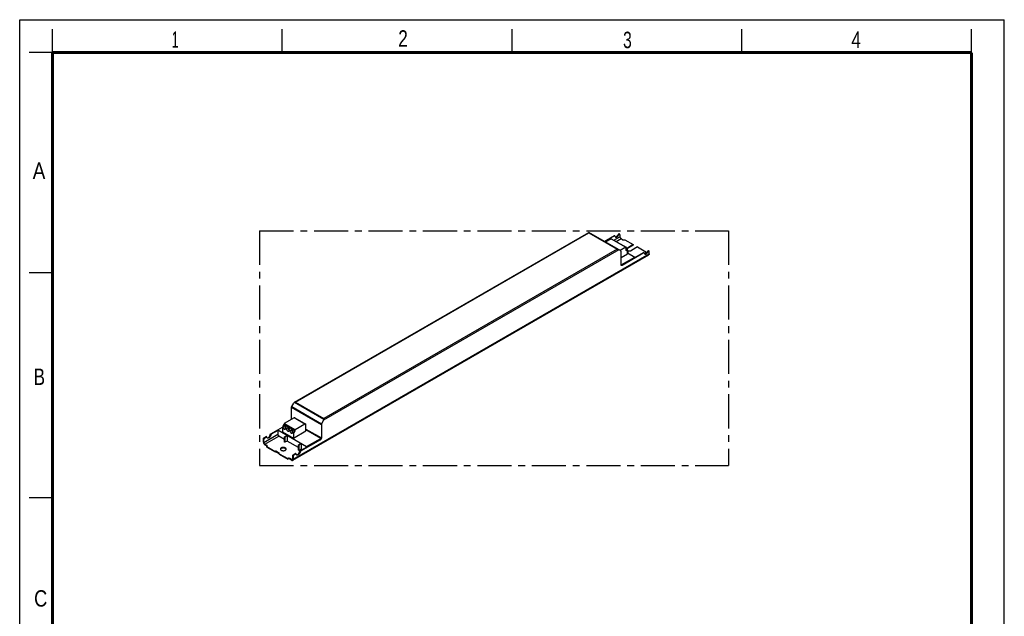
# Model space of a CAD drawing. Header units: millimetres. Extents: x 0 to 210, y 0 to 297.
# Tile 2 of 2: x 0 to 210, y 170 to 297. Entities that reach past the tile are written whole.
import ezdxf

# ---------------------------------------------------------------- set-up
doc = ezdxf.new("R2010")
doc.units = ezdxf.units.MM
doc.header["$LTSCALE"] = 19.36
doc.linetypes.add('CENTER', pattern=[0.6, 0.375, -0.075, 0.075, -0.075])
doc.layers.get('0').update_dxf_attribs({"linetype": 'CONTINUOUS'})
doc.layers.add('DEFAULT_1', color=7, linetype='CENTER')
doc.layers.add('Z_AXIS', color=7, linetype='CONTINUOUS')
doc.styles.add('TEXTSTYLE_2', font='txt', dxfattribs={"width": 0.75})

msp = doc.modelspace()

# ---------------------------------------------------------------- linework, layer by layer
at = {"color": 2, "linetype": 'Continuous'}
for p, q in [((0, 0), (0, 297)), ((0, 297), (210, 297)), ((210, 0), (210, 297)), ((7, 290), (7, 295)), ((56, 290), (56, 295)), ((105, 290), (105, 295)), ((154, 290), (154, 295)), ((203, 290), (203, 295)), ((7, 290), (2, 290)), ((7, 243), (2, 243)), ((7, 195), (2, 195))]:
    msp.add_line(p, q, dxfattribs=at)
at = {"color": 7, "linetype": 'Continuous'}
for p, q in [((58.61, 215.41), (121.361, 251.639)), ((128.231, 247.672), (121.361, 251.639)), ((124.668, 249.729), (126.757, 250.936)), ((124.679, 249.723), (125.05, 249.937)), ((125.05, 249.937), (125.283, 249.803)), ((126.864, 250.874), (125.145, 249.882)), ((126.939, 250.882), (126.832, 250.943)), ((128.02, 251.118), (128.02, 250.709)), ((128.253, 250.305), (128.656, 250.072)), ((58.235, 203.031), (134.178, 246.876)), ((128.274, 244.708), (128.274, 247.576)), ((128.275, 244.696), (131.202, 246.386)), ((128.38, 244.647), (133.015, 247.323)), ((133.121, 247.262), (128.486, 244.585)), ((129.632, 247.696), (129.664, 247.715)), ((129.77, 247.653), (129.632, 247.574)), ((129.632, 247.292), (131.202, 246.386)), ((129.664, 247.715), (129.77, 247.653)), ((129.77, 247.212), (129.77, 247.653)), ((131.202, 246.386), (131.202, 246.276)), ((133.196, 247.269), (133.09, 247.33)), ((133.63, 247.2), (133.535, 247.255)), ((134.277, 247.096), (134.277, 247.505)), ((57.974, 211.787), (57.974, 214.337)), ((58.017, 214.483), (58.462, 215.253)), ((53.551, 208.67), (56.077, 210.128)), ((55.046, 209.521), (56.076, 210.116)), ((64.338, 210.663), (64.338, 207.794)), ((64.826, 211.579), (64.381, 210.809)), ((52.183, 207.88), (52.512, 208.07)), ((52.289, 207.819), (52.618, 208.009)), ((52.693, 208.016), (52.587, 208.077)), ((55.046, 209.411), (53.657, 208.609)), ((55.046, 209.521), (55.046, 208.578)), ((55.046, 209.521), (61.198, 205.97)), ((56.478, 207.482), (55.28, 208.174)), ((56.478, 208.033), (56.956, 208.309)), ((56.478, 206.931), (56.478, 208.033)), ((56.478, 208.033), (56.584, 207.972)), ((57.062, 208.248), (56.584, 207.972)), ((56.584, 207.972), (56.584, 206.87)), ((57.062, 208.248), (56.956, 208.309)), ((57.062, 208.248), (57.062, 207.145)), ((64.197, 207.701), (61.06, 209.512)), ((51.971, 206.925), (51.971, 207.513)), ((52.077, 206.864), (52.077, 207.451)), ((52.31, 206.459), (52.713, 206.227)), ((52.31, 206.337), (52.713, 206.104)), ((56.584, 206.87), (56.478, 206.931)), ((57.062, 207.145), (56.584, 206.87)), ((59.448, 205.767), (57.062, 207.145)), ((59.448, 206.319), (59.925, 206.594)), ((59.448, 205.216), (59.448, 206.319)), ((59.448, 206.319), (59.554, 206.257)), ((60.032, 206.533), (59.554, 206.257)), ((59.554, 206.257), (59.554, 205.155)), ((59.809, 205.057), (64.02, 207.488)), ((64.126, 207.427), (59.915, 204.996)), ((60.032, 206.533), (59.925, 206.594)), ((60.032, 206.533), (60.032, 205.431)), ((61.198, 205.97), (64.197, 207.701)), ((61.198, 205.97), (61.198, 205.859)), ((58.228, 203.312), (58.228, 203.9)), ((58.335, 203.839), (58.335, 203.251)), ((58.441, 204.267), (58.769, 204.457)), ((58.876, 204.396), (58.547, 204.206)), ((58.951, 204.403), (58.844, 204.465)), ((59.554, 205.155), (59.448, 205.216)), ((60.032, 205.431), (59.554, 205.155)), ((60.244, 205.308), (60.032, 205.431)), ((57.995, 203.177), (57.592, 203.41)), ((57.995, 203.055), (57.592, 203.287))]:
    msp.add_line(p, q, dxfattribs=at)
at = {"color": 9, "linetype": 'Continuous'}
for p, q in [((58.82, 215.46), (121.361, 251.568)), ((121.361, 251.568), (127.428, 248.065)), ((126.733, 249.966), (128.02, 250.709)), ((126.864, 250.874), (126.757, 250.936)), ((127.199, 249.697), (128.253, 250.305)), ((127.786, 247.929), (64.826, 211.579)), ((127.428, 248.065), (64.887, 211.957)), ((58.335, 203.251), (134.277, 247.096)), ((133.121, 247.262), (133.015, 247.323)), ((128.486, 244.585), (128.38, 244.647)), ((57.974, 214.337), (64.338, 210.663)), ((58.017, 214.483), (64.381, 210.809)), ((58.61, 215.41), (64.887, 211.786)), ((58.82, 215.46), (64.887, 211.957)), ((52.077, 206.864), (55.046, 208.578)), ((52.31, 206.459), (55.28, 208.174)), ((52.618, 208.009), (52.512, 208.07)), ((53.447, 208.512), (53.553, 208.451)), ((53.551, 208.67), (53.657, 208.609)), ((61.06, 209.687), (64.338, 207.794)), ((51.971, 207.513), (52.077, 207.451)), ((52.183, 207.88), (52.289, 207.819)), ((64.02, 207.488), (64.126, 207.427)), ((58.228, 203.9), (58.335, 203.839)), ((58.441, 204.267), (58.547, 204.206)), ((58.876, 204.396), (58.769, 204.457)), ((59.705, 204.899), (59.811, 204.838)), ((59.809, 205.057), (59.915, 204.996)), ((58.228, 203.312), (57.995, 203.177))]:
    msp.add_line(p, q, dxfattribs=at)
at = {"color": 7, "linetype": 'Continuous', "const_width": 0.7}
for points in [[(7, 7), (7, 290)], [(7, 290), (203, 290)], [(203, 7), (203, 290)]]:
    msp.add_lwpolyline(points, dxfattribs=at)
at = {"color": 7, "linetype": 'Continuous'}
for points in [[(121.361, 251.639), (121.361, 251.636), (121.361, 251.629)], [(121.361, 251.629), (121.361, 251.605), (121.361, 251.588), (121.361, 251.568)], [(126.757, 250.936), (126.772, 250.943), (126.786, 250.948), (126.8, 250.95), (126.813, 250.95), (126.825, 250.947), (126.832, 250.943)], [(126.939, 250.882), (126.931, 250.886), (126.919, 250.888), (126.906, 250.889), (126.892, 250.886), (126.878, 250.882), (126.864, 250.874)], [(126.967, 250.836), (126.964, 250.85), (126.958, 250.862), (126.95, 250.872), (126.941, 250.88), (126.939, 250.882)], [(126.967, 250.836), (126.977, 250.797), (126.991, 250.761), (127.008, 250.729), (127.028, 250.701), (127.052, 250.677), (127.078, 250.658), (127.083, 250.655)], [(127.036, 250.694), (127.067, 250.689), (127.103, 250.688), (127.14, 250.693), (127.179, 250.702), (127.218, 250.716), (127.258, 250.735), (127.298, 250.758), (127.338, 250.786), (127.377, 250.818), (127.416, 250.853), (127.453, 250.892), (127.489, 250.933), (127.523, 250.978), (127.554, 251.025), (127.583, 251.073), (127.61, 251.123)], [(127.083, 250.655), (127.107, 250.643), (127.139, 250.633), (127.173, 250.628), (127.209, 250.627), (127.246, 250.632), (127.285, 250.641), (127.324, 250.655), (127.364, 250.674), (127.404, 250.697), (127.444, 250.725), (127.483, 250.756), (127.522, 250.792), (127.559, 250.83), (127.595, 250.872), (127.629, 250.917), (127.66, 250.963), (127.689, 251.012), (127.716, 251.062)], [(128.02, 250.709), (128.021, 250.678), (128.025, 250.646), (128.033, 250.612), (128.043, 250.579), (128.055, 250.545), (128.07, 250.512), (128.088, 250.479), (128.107, 250.448), (128.129, 250.418), (128.152, 250.39), (128.176, 250.364), (128.201, 250.342), (128.227, 250.322), (128.253, 250.305)], [(127.428, 248.065), (127.465, 248.064), (127.501, 248.06), (127.537, 248.053), (127.573, 248.043), (127.606, 248.031), (127.638, 248.015)], [(128.274, 247.576), (128.273, 247.598), (128.269, 247.618), (128.263, 247.635), (128.254, 247.651), (128.244, 247.663), (128.231, 247.672)], [(133.015, 247.323), (133.03, 247.33), (133.044, 247.335), (133.058, 247.337), (133.071, 247.337), (133.082, 247.334), (133.09, 247.33)], [(133.196, 247.269), (133.189, 247.273), (133.177, 247.275), (133.164, 247.276), (133.15, 247.274), (133.136, 247.269), (133.121, 247.262)], [(133.225, 247.224), (133.221, 247.238), (133.216, 247.25), (133.208, 247.26), (133.199, 247.267), (133.196, 247.269)], [(133.225, 247.224), (133.235, 247.184), (133.249, 247.149), (133.266, 247.116), (133.286, 247.088), (133.31, 247.064), (133.336, 247.045), (133.341, 247.042)], [(133.294, 247.081), (133.325, 247.076), (133.361, 247.075), (133.398, 247.08), (133.436, 247.089), (133.476, 247.104), (133.516, 247.122), (133.556, 247.146), (133.596, 247.173), (133.635, 247.205), (133.674, 247.24), (133.711, 247.279), (133.747, 247.32), (133.78, 247.365), (133.812, 247.412), (133.841, 247.46), (133.868, 247.511)], [(133.341, 247.042), (133.365, 247.03), (133.397, 247.02), (133.431, 247.015), (133.467, 247.014), (133.504, 247.019), (133.543, 247.028), (133.582, 247.042), (133.622, 247.061), (133.662, 247.084), (133.702, 247.112), (133.741, 247.143), (133.78, 247.179), (133.817, 247.217), (133.853, 247.259), (133.887, 247.304), (133.918, 247.35), (133.947, 247.399), (133.974, 247.449)], [(134.277, 247.096), (134.276, 247.058), (134.271, 247.023), (134.263, 246.991), (134.252, 246.961), (134.237, 246.934), (134.22, 246.911), (134.2, 246.892), (134.178, 246.876)], [(128.336, 244.571), (128.32, 244.582), (128.307, 244.596), (128.295, 244.614), (128.286, 244.634), (128.279, 244.656), (128.276, 244.681), (128.274, 244.708)], [(128.38, 244.647), (128.359, 244.636), (128.338, 244.627), (128.318, 244.622), (128.298, 244.618), (128.293, 244.618)], [(128.486, 244.585), (128.462, 244.573), (128.439, 244.564), (128.416, 244.559), (128.394, 244.557), (128.373, 244.558), (128.354, 244.562), (128.336, 244.571)], [(57.974, 214.337), (57.975, 214.36), (57.979, 214.384), (57.985, 214.409), (57.994, 214.434), (58.004, 214.459), (58.017, 214.483)], [(58.82, 215.46), (58.783, 215.459), (58.747, 215.455), (58.711, 215.448), (58.675, 215.438), (58.642, 215.425), (58.61, 215.41)], [(64.381, 210.809), (64.368, 210.785), (64.358, 210.76), (64.349, 210.735), (64.343, 210.71), (64.339, 210.686), (64.338, 210.663)], [(64.887, 211.957), (64.887, 211.935), (64.887, 211.91), (64.887, 211.852)], [(64.887, 211.852), (64.887, 211.82), (64.887, 211.786)], [(52.512, 208.07), (52.526, 208.077), (52.54, 208.082), (52.554, 208.084), (52.567, 208.084), (52.579, 208.081), (52.587, 208.077)], [(52.693, 208.016), (52.685, 208.02), (52.673, 208.023), (52.66, 208.023), (52.646, 208.021), (52.632, 208.016), (52.618, 208.009)], [(52.722, 207.971), (52.718, 207.985), (52.712, 207.997), (52.704, 208.007), (52.695, 208.015), (52.693, 208.016)], [(52.837, 207.789), (52.81, 207.808), (52.785, 207.832), (52.764, 207.861), (52.746, 207.893), (52.732, 207.93), (52.722, 207.971)], [(52.789, 207.828), (52.796, 207.826), (52.832, 207.823), (52.869, 207.824), (52.908, 207.83), (52.949, 207.842), (52.99, 207.859), (53.031, 207.88), (53.073, 207.906), (53.114, 207.937), (53.154, 207.972), (53.193, 208.011), (53.23, 208.053), (53.266, 208.098), (53.299, 208.145), (53.33, 208.195), (53.358, 208.247), (53.383, 208.3), (53.405, 208.353), (53.422, 208.407), (53.437, 208.459), (53.447, 208.512)], [(53.553, 208.451), (53.543, 208.398), (53.529, 208.345), (53.511, 208.292), (53.489, 208.238), (53.464, 208.186), (53.436, 208.134), (53.406, 208.084), (53.372, 208.037), (53.337, 207.991), (53.299, 207.949), (53.26, 207.911), (53.22, 207.876), (53.179, 207.845), (53.137, 207.819), (53.096, 207.797), (53.055, 207.781), (53.015, 207.769), (52.975, 207.763), (52.938, 207.761), (52.902, 207.765), (52.869, 207.774), (52.837, 207.789)], [(53.447, 208.512), (53.451, 208.531), (53.456, 208.549), (53.464, 208.568), (53.473, 208.586), (53.484, 208.604), (53.496, 208.62), (53.508, 208.635), (53.522, 208.649), (53.536, 208.66), (53.551, 208.67)], [(53.657, 208.609), (53.642, 208.599), (53.628, 208.588), (53.614, 208.574), (53.602, 208.559), (53.59, 208.542), (53.579, 208.525), (53.57, 208.507), (53.563, 208.488), (53.557, 208.469), (53.553, 208.451)], [(55.046, 208.578), (55.048, 208.547), (55.052, 208.515), (55.06, 208.482), (55.07, 208.448), (55.082, 208.414), (55.097, 208.381), (55.115, 208.348), (55.134, 208.317), (55.156, 208.287), (55.179, 208.259), (55.203, 208.234), (55.228, 208.211), (55.253, 208.191), (55.28, 208.174)], [(51.971, 207.513), (51.972, 207.541), (51.976, 207.57), (51.982, 207.601), (51.992, 207.631), (52.003, 207.662), (52.017, 207.692), (52.033, 207.722), (52.05, 207.75), (52.07, 207.777), (52.091, 207.803), (52.113, 207.826), (52.135, 207.847), (52.159, 207.865), (52.183, 207.88)], [(51.971, 206.925), (51.972, 206.885), (51.977, 206.845), (51.985, 206.803), (51.996, 206.76), (52.011, 206.717), (52.028, 206.674), (52.048, 206.632), (52.07, 206.59), (52.095, 206.55), (52.121, 206.512), (52.15, 206.476), (52.18, 206.442), (52.211, 206.411), (52.244, 206.383), (52.276, 206.358), (52.31, 206.337)], [(52.289, 207.819), (52.265, 207.804), (52.242, 207.786), (52.219, 207.765), (52.197, 207.742), (52.176, 207.716), (52.156, 207.689), (52.139, 207.661), (52.123, 207.631), (52.109, 207.601), (52.098, 207.57), (52.088, 207.539), (52.082, 207.509), (52.078, 207.48), (52.077, 207.451)], [(52.31, 206.459), (52.284, 206.476), (52.258, 206.496), (52.233, 206.519), (52.209, 206.545), (52.186, 206.572), (52.164, 206.602), (52.145, 206.634), (52.127, 206.666), (52.112, 206.7), (52.1, 206.733), (52.09, 206.767), (52.082, 206.8), (52.078, 206.832), (52.077, 206.864)], [(64.197, 207.701), (64.184, 207.674), (64.17, 207.648), (64.155, 207.623), (64.138, 207.599), (64.12, 207.576), (64.101, 207.554), (64.082, 207.535), (64.061, 207.517), (64.041, 207.502), (64.02, 207.488)], [(64.338, 207.794), (64.336, 207.766), (64.332, 207.737), (64.326, 207.707), (64.317, 207.676), (64.305, 207.645), (64.292, 207.615), (64.276, 207.585), (64.258, 207.557), (64.239, 207.53), (64.218, 207.504), (64.196, 207.481), (64.173, 207.46), (64.15, 207.442), (64.126, 207.427)], [(58.228, 203.9), (58.23, 203.928), (58.234, 203.957), (58.24, 203.988), (58.249, 204.018), (58.261, 204.049), (58.275, 204.079), (58.291, 204.109), (58.308, 204.137), (58.328, 204.165), (58.349, 204.19), (58.371, 204.213), (58.393, 204.234), (58.417, 204.252), (58.441, 204.267)], [(58.547, 204.206), (58.523, 204.191), (58.499, 204.173), (58.477, 204.152), (58.455, 204.129), (58.434, 204.103), (58.414, 204.076), (58.397, 204.048), (58.381, 204.018), (58.367, 203.988), (58.356, 203.957), (58.346, 203.926), (58.34, 203.896), (58.336, 203.867), (58.335, 203.839)], [(58.769, 204.457), (58.784, 204.464), (58.798, 204.469), (58.812, 204.471), (58.825, 204.471), (58.837, 204.468), (58.844, 204.465)], [(58.951, 204.403), (58.943, 204.407), (58.931, 204.41), (58.918, 204.41), (58.904, 204.408), (58.89, 204.403), (58.876, 204.396)], [(58.979, 204.358), (58.976, 204.372), (58.97, 204.384), (58.962, 204.394), (58.953, 204.402), (58.951, 204.403)], [(59.095, 204.176), (59.068, 204.195), (59.043, 204.219), (59.022, 204.248), (59.004, 204.281), (58.99, 204.317), (58.979, 204.358)], [(59.047, 204.216), (59.054, 204.214), (59.09, 204.21), (59.127, 204.211), (59.166, 204.217), (59.207, 204.229), (59.248, 204.246), (59.289, 204.267), (59.331, 204.293), (59.372, 204.324), (59.412, 204.359), (59.451, 204.398), (59.488, 204.44), (59.524, 204.485), (59.557, 204.533), (59.588, 204.582), (59.616, 204.634), (59.641, 204.687), (59.662, 204.74), (59.68, 204.794), (59.694, 204.847), (59.705, 204.899)], [(59.811, 204.838), (59.801, 204.785), (59.786, 204.732), (59.769, 204.679), (59.747, 204.625), (59.722, 204.573), (59.694, 204.521), (59.663, 204.471), (59.63, 204.424), (59.594, 204.379), (59.557, 204.336), (59.518, 204.298), (59.478, 204.263), (59.437, 204.232), (59.395, 204.206), (59.354, 204.184), (59.313, 204.168), (59.272, 204.156), (59.233, 204.15), (59.196, 204.148), (59.16, 204.152), (59.127, 204.162), (59.095, 204.176)], [(59.705, 204.899), (59.709, 204.918), (59.714, 204.936), (59.722, 204.955), (59.731, 204.973), (59.742, 204.991), (59.753, 205.007), (59.766, 205.022), (59.78, 205.036), (59.794, 205.047), (59.809, 205.057)], [(59.915, 204.996), (59.9, 204.986), (59.886, 204.975), (59.872, 204.961), (59.86, 204.946), (59.848, 204.93), (59.837, 204.912), (59.828, 204.894), (59.82, 204.875), (59.815, 204.856), (59.811, 204.838)], [(58.16, 203.161), (58.141, 203.152), (58.119, 203.147), (58.096, 203.145), (58.072, 203.148), (58.047, 203.154), (58.021, 203.164), (57.995, 203.177)], [(57.995, 203.055), (58.029, 203.037), (58.061, 203.024), (58.094, 203.015), (58.125, 203.01), (58.155, 203.009), (58.184, 203.012), (58.21, 203.019), (58.235, 203.031)], [(58.228, 203.312), (58.227, 203.282), (58.223, 203.255), (58.215, 203.23), (58.205, 203.208), (58.193, 203.189), (58.178, 203.173), (58.16, 203.161)], [(58.235, 203.031), (58.257, 203.047), (58.277, 203.066), (58.294, 203.089), (58.309, 203.116), (58.32, 203.145), (58.328, 203.178), (58.333, 203.213), (58.335, 203.251)]]:
    msp.add_lwpolyline(points, dxfattribs=at)
for centre, start_param, end_param in [((58.61, 215.167), 0.7854046, 1.5708027), ((64.677, 211.665), -1.5707899, -0.7853918)]:
    msp.add_ellipse(centre, major_axis=(0.148, 0.257), ratio=0.5773494, start_param=start_param, end_param=end_param, dxfattribs=at)
at = {"layer": 'DEFAULT_1', "color": 5, "linetype": 'CENTER'}
for p, q in [((51.167, 251.957), (51.167, 201.944)), ((51.167, 251.957), (151.182, 251.957)), ((151.182, 251.957), (151.182, 201.944)), ((51.167, 201.944), (151.182, 201.944))]:
    msp.add_line(p, q, dxfattribs=at)
at = {"layer": 'Z_AXIS', "color": 7, "linetype": 'Continuous'}
for p, q in [((126.132, 250.293), (124.912, 249.588)), ((126.162, 250.296), (129.322, 248.471)), ((127.716, 251.062), (127.61, 251.123)), ((127.864, 251.289), (127.97, 251.227)), ((129.08, 250.072), (130.873, 249.037)), ((129.292, 248.468), (128.073, 247.764)), ((129.314, 248.18), (129.467, 248.269)), ((129.314, 248.18), (129.314, 247.8)), ((129.314, 247.8), (129.632, 247.984)), ((129.335, 248.376), (129.335, 248.443)), ((129.514, 248.242), (129.353, 248.335)), ((129.523, 248.249), (129.515, 248.241)), ((129.6, 248.18), (129.566, 248.158)), ((130.873, 249.037), (129.6, 248.302)), ((130.873, 248.915), (129.6, 248.18)), ((129.632, 247.096), (129.632, 247.984)), ((131.742, 248.535), (130.47, 247.8)), ((130.873, 249.037), (130.873, 248.915)), ((131.742, 248.535), (133.535, 247.5)), ((128.274, 246.312), (129.632, 247.096)), ((133.477, 247.33), (133.467, 247.317)), ((133.493, 247.347), (133.477, 247.33)), ((133.535, 247.5), (133.535, 247.378)), ((133.974, 247.449), (133.868, 247.511)), ((134.122, 247.676), (134.228, 247.615)), ((58.665, 212.114), (60.998, 210.767)), ((56.075, 210.1), (56.075, 209.123)), ((56.354, 210.683), (56.137, 210.309)), ((56.372, 210.813), (56.372, 210.746)), ((58.515, 212.099), (56.415, 210.887)), ((60.848, 210.752), (58.748, 209.54)), ((61.06, 209.307), (61.06, 210.63)), ((56.075, 209.123), (58.409, 207.776)), ((56.693, 209.926), (56.723, 209.902)), ((57.436, 209.498), (57.466, 209.474)), ((58.178, 209.069), (58.208, 209.045)), ((58.409, 207.776), (61.06, 209.307)), ((58.409, 208.753), (58.409, 207.776)), ((58.687, 209.336), (58.471, 208.962)), ((58.706, 209.466), (58.706, 209.399)), ((52.713, 205.859), (52.713, 205.982)), ((52.713, 205.982), (54.506, 204.947)), ((52.713, 205.859), (54.506, 204.824)), ((52.771, 206.057), (52.755, 206.074)), ((52.781, 206.043), (52.771, 206.057)), ((54.506, 204.947), (54.527, 204.959)), ((54.506, 204.824), (54.506, 204.947)), ((54.506, 204.824), (54.527, 204.837)), ((55.396, 204.506), (54.612, 204.959)), ((55.375, 204.396), (54.612, 204.837)), ((55.375, 204.445), (55.396, 204.457)), ((55.375, 204.322), (55.375, 204.445)), ((55.375, 204.445), (57.168, 203.41)), ((55.375, 204.322), (57.168, 203.287)), ((55.396, 204.457), (55.403, 204.461)), ((57.168, 203.287), (57.168, 203.41))]:
    msp.add_line(p, q, dxfattribs=at)
at = {"layer": 'Z_AXIS', "color": 9, "linetype": 'Continuous'}
for p, q in [((126.132, 250.293), (129.292, 248.468)), ((129.6, 248.302), (129.6, 248.18)), ((56.197, 210.03), (56.075, 210.1)), ((56.251, 210.243), (56.137, 210.309)), ((58.687, 209.336), (56.354, 210.683)), ((58.706, 209.466), (56.372, 210.813)), ((58.706, 209.399), (56.372, 210.746)), ((58.748, 209.54), (56.415, 210.887)), ((60.848, 210.752), (58.515, 212.099)), ((56.939, 209.601), (56.675, 209.754)), ((56.994, 209.814), (56.745, 209.958)), ((57.682, 209.172), (57.417, 209.325)), ((57.736, 209.386), (57.487, 209.529)), ((58.409, 208.753), (58.16, 208.896)), ((58.471, 208.962), (58.23, 209.101)), ((52.713, 206.227), (52.713, 206.104)), ((54.527, 204.959), (54.527, 204.837)), ((54.612, 204.959), (54.612, 204.837)), ((55.396, 204.506), (55.396, 204.457)), ((57.592, 203.41), (57.592, 203.287))]:
    msp.add_line(p, q, dxfattribs=at)
at = {"layer": 'Z_AXIS', "color": 7, "linetype": 'Continuous'}
for points in [[(126.162, 250.296), (126.155, 250.298), (126.148, 250.298), (126.14, 250.297), (126.132, 250.293)], [(127.864, 251.289), (127.853, 251.294), (127.836, 251.299), (127.818, 251.3), (127.799, 251.298), (127.778, 251.293), (127.758, 251.284), (127.737, 251.272), (127.716, 251.258), (127.695, 251.24), (127.675, 251.221), (127.657, 251.199), (127.639, 251.175), (127.624, 251.15), (127.61, 251.123)], [(127.97, 251.227), (127.959, 251.233), (127.943, 251.237), (127.924, 251.239), (127.905, 251.237), (127.884, 251.231), (127.864, 251.223), (127.843, 251.211), (127.822, 251.197), (127.801, 251.179), (127.781, 251.159), (127.763, 251.137), (127.745, 251.114), (127.73, 251.089), (127.716, 251.062)], [(128.02, 251.118), (128.018, 251.141), (128.014, 251.163), (128.008, 251.182), (127.999, 251.199), (127.988, 251.213), (127.975, 251.224), (127.97, 251.227)], [(128.656, 250.072), (128.681, 250.059), (128.708, 250.048), (128.738, 250.039), (128.769, 250.031), (128.801, 250.026), (128.834, 250.023), (128.868, 250.021), (128.902, 250.023), (128.935, 250.026), (128.967, 250.031), (128.998, 250.039), (129.028, 250.048), (129.055, 250.059), (129.08, 250.072)], [(129.322, 248.471), (129.317, 248.473), (129.312, 248.474), (129.305, 248.473), (129.299, 248.471), (129.292, 248.468)], [(129.335, 248.443), (129.334, 248.451), (129.333, 248.457), (129.33, 248.463), (129.327, 248.468), (129.322, 248.471)], [(129.353, 248.335), (129.348, 248.339), (129.343, 248.344), (129.34, 248.35), (129.337, 248.358), (129.335, 248.366), (129.335, 248.376)], [(129.514, 248.242), (129.523, 248.235), (129.531, 248.227), (129.539, 248.217), (129.546, 248.205), (129.553, 248.192), (129.559, 248.177), (129.566, 248.16), (129.572, 248.142), (129.578, 248.121), (129.585, 248.1)], [(129.6, 248.302), (129.559, 248.276), (129.523, 248.249)], [(129.632, 247.984), (129.617, 248.013), (129.605, 248.041), (129.594, 248.07), (129.585, 248.1)], [(129.693, 247.756), (129.745, 247.738), (129.799, 247.723), (129.856, 247.712), (129.915, 247.703), (129.975, 247.698), (130.035, 247.696), (130.095, 247.698), (130.155, 247.703), (130.213, 247.712), (130.27, 247.723), (130.325, 247.738), (130.376, 247.756), (130.425, 247.777), (130.47, 247.8)], [(129.632, 247.784), (129.645, 247.777), (129.693, 247.756)], [(133.535, 247.5), (133.512, 247.486), (133.493, 247.47), (133.477, 247.453), (133.464, 247.435), (133.455, 247.416), (133.449, 247.397), (133.447, 247.378)], [(133.447, 247.378), (133.449, 247.358), (133.455, 247.339), (133.464, 247.321), (133.477, 247.303), (133.493, 247.286), (133.512, 247.27), (133.535, 247.255)], [(133.535, 247.378), (133.512, 247.363), (133.493, 247.347)], [(134.122, 247.676), (134.111, 247.681), (134.094, 247.686), (134.076, 247.687), (134.057, 247.685), (134.036, 247.68), (134.015, 247.671), (133.994, 247.66), (133.974, 247.645), (133.953, 247.628), (133.933, 247.608), (133.915, 247.586), (133.897, 247.562), (133.882, 247.537), (133.868, 247.511)], [(134.228, 247.615), (134.217, 247.62), (134.2, 247.624), (134.182, 247.626), (134.163, 247.624), (134.142, 247.619), (134.122, 247.61), (134.101, 247.598), (134.08, 247.584), (134.059, 247.566), (134.039, 247.547), (134.021, 247.525), (134.003, 247.501), (133.988, 247.476), (133.974, 247.449)], [(134.277, 247.505), (134.276, 247.528), (134.272, 247.55), (134.266, 247.569), (134.257, 247.586), (134.246, 247.6), (134.233, 247.612), (134.228, 247.615)], [(58.665, 212.114), (58.647, 212.122), (58.628, 212.127), (58.607, 212.128), (58.585, 212.126), (58.562, 212.12), (58.539, 212.112), (58.515, 212.099)], [(56.137, 210.309), (56.123, 210.283), (56.111, 210.256), (56.1, 210.23), (56.091, 210.203), (56.084, 210.176), (56.079, 210.15), (56.076, 210.124), (56.075, 210.1)], [(56.197, 210.03), (56.193, 210.05), (56.19, 210.07), (56.19, 210.09), (56.191, 210.111), (56.195, 210.131), (56.2, 210.151)], [(56.197, 210.03), (56.208, 209.993), (56.222, 209.957), (56.239, 209.921), (56.258, 209.886), (56.279, 209.852), (56.302, 209.82), (56.327, 209.79), (56.353, 209.763), (56.38, 209.738), (56.408, 209.717), (56.436, 209.699), (56.464, 209.684), (56.492, 209.674), (56.519, 209.667), (56.545, 209.664), (56.57, 209.666), (56.593, 209.671), (56.616, 209.681)], [(56.2, 210.151), (56.209, 210.174), (56.221, 210.197), (56.235, 210.221), (56.251, 210.243)], [(56.372, 210.746), (56.372, 210.736), (56.37, 210.726), (56.367, 210.715), (56.364, 210.704), (56.359, 210.694), (56.354, 210.683)], [(56.415, 210.887), (56.408, 210.882), (56.402, 210.877), (56.395, 210.87), (56.39, 210.863), (56.385, 210.855), (56.38, 210.847), (56.377, 210.838), (56.374, 210.83), (56.373, 210.821), (56.372, 210.813)], [(56.533, 210.449), (56.529, 210.443), (56.516, 210.418), (56.507, 210.39), (56.501, 210.358), (56.5, 210.324)], [(56.5, 210.324), (56.501, 210.287), (56.507, 210.249), (56.516, 210.21), (56.529, 210.17), (56.545, 210.131), (56.564, 210.092), (56.585, 210.054), (56.609, 210.018), (56.636, 209.985), (56.664, 209.954), (56.693, 209.926)], [(57.275, 210.02), (57.271, 210.015), (57.259, 209.99), (57.249, 209.961), (57.244, 209.929), (57.242, 209.895)], [(60.998, 210.767), (60.977, 210.776), (60.954, 210.781), (60.929, 210.78), (60.903, 210.776), (60.876, 210.766), (60.848, 210.752)], [(61.06, 210.63), (61.058, 210.661), (61.053, 210.689), (61.044, 210.714), (61.032, 210.736), (61.017, 210.753), (60.998, 210.767)], [(56.616, 209.681), (56.633, 209.693), (56.65, 209.71), (56.664, 209.73), (56.675, 209.754)], [(56.697, 209.819), (56.691, 209.801), (56.686, 209.784), (56.68, 209.768), (56.675, 209.754)], [(56.745, 209.958), (56.738, 209.941), (56.732, 209.923), (56.726, 209.906), (56.72, 209.889), (56.715, 209.873), (56.697, 209.819)], [(56.939, 209.601), (56.935, 209.621), (56.933, 209.641), (56.932, 209.662), (56.934, 209.682), (56.937, 209.702), (56.943, 209.722)], [(56.939, 209.601), (56.951, 209.564), (56.965, 209.528), (56.981, 209.492), (57, 209.457), (57.021, 209.424), (57.044, 209.392), (57.069, 209.362), (57.095, 209.334), (57.122, 209.31), (57.15, 209.288), (57.178, 209.27), (57.207, 209.256), (57.234, 209.245), (57.261, 209.238), (57.288, 209.236), (57.312, 209.237), (57.335, 209.242), (57.358, 209.252)], [(56.943, 209.722), (56.952, 209.745), (56.963, 209.769), (56.977, 209.792), (56.994, 209.814)], [(57.242, 209.895), (57.244, 209.858), (57.249, 209.82), (57.259, 209.781), (57.271, 209.741), (57.287, 209.702), (57.306, 209.663), (57.328, 209.625), (57.352, 209.589), (57.378, 209.556), (57.406, 209.525), (57.436, 209.498)], [(57.358, 209.252), (57.376, 209.265), (57.392, 209.281), (57.406, 209.301), (57.417, 209.325)], [(57.44, 209.39), (57.434, 209.372), (57.428, 209.355), (57.423, 209.339), (57.417, 209.325)], [(57.487, 209.529), (57.481, 209.512), (57.474, 209.494), (57.468, 209.477), (57.462, 209.46), (57.457, 209.444), (57.44, 209.39)], [(57.682, 209.172), (57.677, 209.192), (57.675, 209.213), (57.675, 209.233), (57.676, 209.254), (57.68, 209.274), (57.685, 209.293)], [(57.682, 209.172), (57.693, 209.136), (57.707, 209.1), (57.724, 209.064), (57.743, 209.029), (57.764, 208.995), (57.787, 208.963), (57.812, 208.933), (57.838, 208.906), (57.865, 208.881), (57.893, 208.86), (57.921, 208.842), (57.949, 208.827), (57.977, 208.816), (58.004, 208.81), (58.03, 208.807), (58.055, 208.808), (58.078, 208.814), (58.101, 208.824)], [(57.685, 209.293), (57.694, 209.317), (57.706, 209.34), (57.72, 209.363), (57.736, 209.386)], [(58.018, 209.592), (58.014, 209.586), (58.001, 209.561), (57.992, 209.532), (57.986, 209.501), (57.984, 209.466)], [(57.984, 209.466), (57.986, 209.429), (57.992, 209.392), (58.001, 209.352), (58.014, 209.313), (58.03, 209.273), (58.048, 209.234), (58.07, 209.197), (58.094, 209.161), (58.121, 209.127), (58.149, 209.097), (58.178, 209.069)], [(58.101, 208.824), (58.118, 208.836), (58.135, 208.853), (58.149, 208.873), (58.16, 208.896)], [(58.182, 208.961), (58.176, 208.943), (58.171, 208.926), (58.165, 208.911), (58.16, 208.896)], [(58.23, 209.101), (58.223, 209.083), (58.217, 209.066), (58.211, 209.049), (58.205, 209.032), (58.199, 209.015), (58.182, 208.961)], [(58.471, 208.962), (58.452, 208.927), (58.437, 208.891), (58.425, 208.856), (58.416, 208.82), (58.411, 208.786), (58.409, 208.753)], [(58.706, 209.399), (58.705, 209.389), (58.704, 209.379), (58.701, 209.368), (58.697, 209.357), (58.693, 209.347), (58.687, 209.336)], [(58.748, 209.54), (58.74, 209.534), (58.732, 209.527), (58.725, 209.518), (58.718, 209.508), (58.713, 209.498), (58.709, 209.487), (58.707, 209.476), (58.706, 209.466)], [(52.801, 206.104), (52.799, 206.124), (52.793, 206.143), (52.784, 206.161), (52.771, 206.179), (52.755, 206.196), (52.736, 206.212), (52.713, 206.227)], [(52.755, 206.074), (52.736, 206.09), (52.713, 206.104)], [(52.713, 205.982), (52.736, 205.996), (52.755, 206.012), (52.771, 206.029), (52.784, 206.047), (52.793, 206.066), (52.799, 206.085), (52.801, 206.104)], [(54.612, 204.959), (54.604, 204.963), (54.596, 204.966), (54.588, 204.968), (54.579, 204.969), (54.569, 204.969), (54.56, 204.969), (54.551, 204.968), (54.542, 204.966), (54.534, 204.963), (54.527, 204.959)], [(54.612, 204.837), (54.604, 204.84), (54.596, 204.843), (54.588, 204.845), (54.579, 204.846), (54.569, 204.847), (54.56, 204.846), (54.551, 204.845), (54.542, 204.843), (54.534, 204.84), (54.527, 204.837)], [(55.414, 204.482), (55.413, 204.487), (55.411, 204.492), (55.407, 204.497), (55.403, 204.502), (55.396, 204.506)], [(55.403, 204.461), (55.407, 204.466), (55.411, 204.471), (55.413, 204.476), (55.414, 204.482)], [(56.648, 205.682), (56.603, 205.705), (56.555, 205.726), (56.503, 205.744), (56.449, 205.759), (56.392, 205.77), (56.333, 205.779), (56.273, 205.784), (56.213, 205.786), (56.153, 205.784), (56.093, 205.779), (56.035, 205.77), (55.978, 205.759), (55.923, 205.744), (55.871, 205.726), (55.823, 205.705), (55.778, 205.682), (55.738, 205.656), (55.702, 205.628), (55.671, 205.598), (55.645, 205.567), (55.625, 205.534), (55.61, 205.5), (55.601, 205.465), (55.598, 205.431)], [(55.598, 205.431), (55.601, 205.396), (55.61, 205.361), (55.625, 205.328), (55.645, 205.295), (55.671, 205.263), (55.702, 205.233), (55.738, 205.206), (55.778, 205.18)], [(55.645, 205.444), (55.625, 205.411), (55.61, 205.377)], [(56.648, 205.559), (56.603, 205.583), (56.555, 205.603), (56.503, 205.621), (56.449, 205.636), (56.392, 205.648), (56.333, 205.656), (56.273, 205.662), (56.213, 205.663), (56.153, 205.662), (56.093, 205.656), (56.035, 205.648), (55.978, 205.636), (55.923, 205.621), (55.871, 205.603), (55.823, 205.583), (55.778, 205.559), (55.738, 205.533), (55.702, 205.505), (55.671, 205.476), (55.645, 205.444)], [(55.778, 205.18), (55.823, 205.156), (55.871, 205.135), (55.923, 205.118), (55.978, 205.103), (56.035, 205.091), (56.093, 205.082), (56.153, 205.077), (56.213, 205.076), (56.273, 205.077), (56.333, 205.082), (56.392, 205.091), (56.449, 205.103), (56.503, 205.118), (56.555, 205.135), (56.603, 205.156), (56.648, 205.18), (56.689, 205.205), (56.725, 205.233), (56.756, 205.263), (56.781, 205.295), (56.802, 205.328), (56.816, 205.361), (56.825, 205.396), (56.828, 205.431)], [(56.828, 205.431), (56.825, 205.465), (56.816, 205.5), (56.802, 205.534), (56.781, 205.567), (56.756, 205.598), (56.725, 205.628), (56.689, 205.656), (56.648, 205.682)], [(56.781, 205.444), (56.756, 205.476), (56.725, 205.505), (56.689, 205.533), (56.648, 205.559)], [(56.816, 205.377), (56.802, 205.411), (56.781, 205.444)], [(57.592, 203.41), (57.567, 203.423), (57.54, 203.434), (57.51, 203.443), (57.479, 203.451), (57.447, 203.456), (57.413, 203.46), (57.38, 203.461), (57.346, 203.46), (57.313, 203.456), (57.281, 203.451), (57.25, 203.443), (57.22, 203.434), (57.193, 203.423), (57.168, 203.41)], [(57.592, 203.287), (57.567, 203.3), (57.54, 203.312), (57.51, 203.321), (57.479, 203.328), (57.447, 203.334), (57.413, 203.337), (57.38, 203.338), (57.346, 203.337), (57.313, 203.334), (57.281, 203.328), (57.25, 203.321), (57.22, 203.312), (57.193, 203.3), (57.168, 203.287)]]:
    msp.add_lwpolyline(points, dxfattribs=at)
for centre in [(56.436, 209.993), (57.178, 209.564), (57.921, 209.135)]:
    msp.add_ellipse(centre, major_axis=(0.255, 0.441), ratio=0.5773494, start_param=4.9595963, end_param=7.6067871, dxfattribs=at)

# ---------------------------------------------------------------- texts
at = {"color": 5, "linetype": 'Continuous', "style": 'TEXTSTYLE_2'}
for s, width, p in [('1', 0.571429, (32.414, 291)), ('2', 0.785714, (80.731, 291.24)), ('3', 0.714286, (128.684, 290.943)), ('4', 0.785714, (177.383, 290.991)), ('A', 0.857143, (2.787, 263.048)), ('B', 0.785714, (2.959, 219.099)), ('C', 0.833333, (3.07, 171.834))]:
    msp.add_text(s, height=3.5, dxfattribs=dict(at, width=width)).set_placement(p)

doc.saveas('drawing.dxf')
